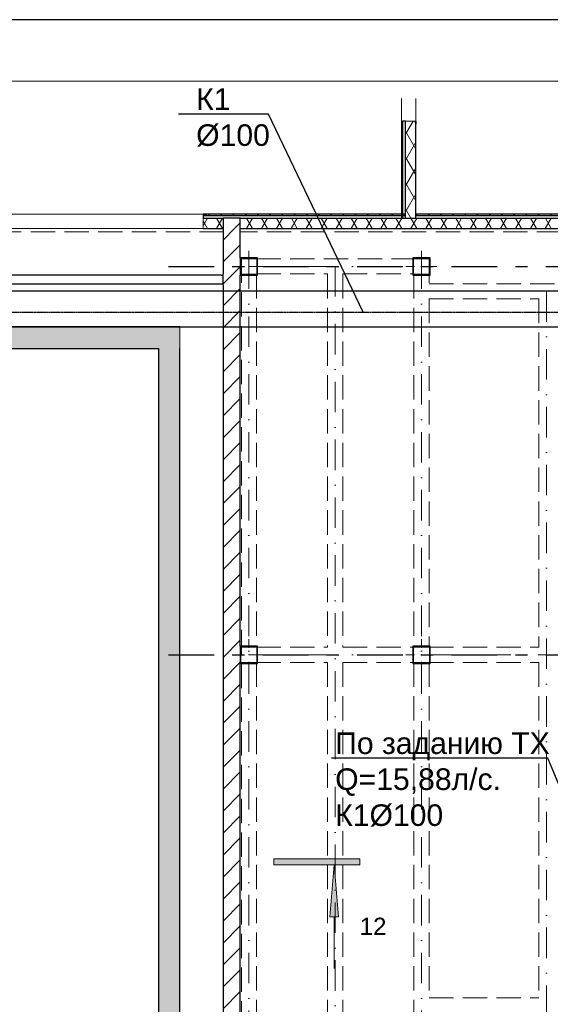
# Model space of a CAD drawing. Header units: millimetres. Extents: x -2890 to 117730, y -526 to 88572.
# Tile 63 of 65: x 97279 to 103430, y 71696 to 83105. Entities that reach past the tile are written whole.
import ezdxf
from ezdxf import colors
from ezdxf.entities.mleader import LeaderData, LeaderLine
from ezdxf.math import Vec2, Vec3

# ---------------------------------------------------------------- set-up
doc = ezdxf.new("R2010")
doc.units = ezdxf.units.MM
doc.header["$MEASUREMENT"] = 0
doc.set_wipeout_variables(frame=1)
for name, pattern in [('Wipeout_Contour', [1000, 0, -1000]), ('Невидимая', [3.912222, 2.822222, -1.09]), ('Штрих-Штриховая', [10.936111, 5.291667, -2.116667, 1.411111, -2.116667]), ('Штрихпунктирная', [6.702778, 3.527778, -1.763889, 0, -1.411111])]:
    doc.linetypes.add(name, pattern=pattern)
for name, color, linetype in [('2D - Кладочный', 7, 'Continuous'), ('ВЕНТКАМЕРЫ - балки', 7, 'Continuous'), ('ВЕНТКАМЕРЫ -колонны', 7, 'Continuous'), ('ВК_К1', 34, 'Continuous'), ('ВК_Размер', 7, 'Continuous'), ('ВК_Текст', 7, 'Continuous'), ('Конструктив - ГКЛ', 7, 'Continuous'), ('Конструктив - стены бассейнов жб нов', 7, 'Continuous'), ('Конструктив - Стены Блок 200 нов', 7, 'Continuous'), ('Конструктив - Стены наружние фасад', 7, 'Continuous'), ('Конструктив_Дно бассейна', 7, 'Continuous'), ('Маркер - Разрез бассейнов для макетов', 7, 'Continuous'), ('ПОЛ - Зоны перепадов', 7, 'Continuous'), ('Чертеж и Рисунок', 7, 'Continuous')]:
    doc.layers.add(name, color=color, linetype=linetype)
doc.styles.get("Standard").update_dxf_attribs({"font": 'ARIALUNI.TTF', "height": 250})
doc.styles.add('СГЕНЕРИР_СТИЛЬ_5', font='arial.ttf')
pattern_1 = [(60, (-30913.89, 8295.99), (-129.90381, 75), []), (120, (-30913.89, 8295.99), (129.90381, 75), [])]
pattern_2 = [(45, (-30913.89, 8295.99), (-70.71068, 70.71068), [])]
pattern_3 = [(45, (-30913.89, 8295.99), (-127.27922, 127.27922), [])]

# ---------------------------------------------------------------- blocks, each defined once
blk = doc.blocks.new('_None')

msp = doc.modelspace()

# ---------------------------------------------------------------- hatches: boundary and pattern name
at = {"layer": 'ВЕНТКАМЕРЫ -колонны', "linetype": 'Continuous', "lineweight": 30, "ltscale": 100}
h = msp.add_hatch(color=252, dxfattribs=at)
h.paths.add_polyline_path([(102036.1, 80146), (102036.1, 80346), (101836.1, 80346), (101836.1, 80146)])
h.paths.add_polyline_path([(102028.1, 80154), (101844.1, 80154), (101844.1, 80338), (102028.1, 80338)], flags=0)
at = {"layer": 'ВЕНТКАМЕРЫ -колонны', "linetype": 'Continuous', "lineweight": 5, "ltscale": 100}
h = msp.add_hatch(dxfattribs=at)
h.set_pattern_fill('МЕТАЛЛ___ТВЕРДЫЙ_СПЛАВ_0006', scale=100, style=0, pattern_type=2)
h.set_pattern_definition(pattern_2)
h.paths.add_polyline_path([(102036.1, 80146), (102036.1, 80346), (101836.1, 80346), (101836.1, 80146)])
h.paths.add_polyline_path([(102028.1, 80154), (101844.1, 80154), (101844.1, 80338), (102028.1, 80338)], flags=0)
at = {"layer": 'ВЕНТКАМЕРЫ -колонны', "linetype": 'Continuous', "lineweight": 30, "ltscale": 100}
h = msp.add_hatch(color=252, dxfattribs=at)
h.paths.add_polyline_path([(102036.1, 75646), (102036.1, 75846), (101836.1, 75846), (101836.1, 75646)])
h.paths.add_polyline_path([(102028.1, 75654), (101844.1, 75654), (101844.1, 75838), (102028.1, 75838)], flags=0)
at = {"layer": 'ВЕНТКАМЕРЫ -колонны', "linetype": 'Continuous', "lineweight": 5, "ltscale": 100}
h = msp.add_hatch(dxfattribs=at)
h.set_pattern_fill('МЕТАЛЛ___ТВЕРДЫЙ_СПЛАВ_0006', scale=100, style=0, pattern_type=2)
h.set_pattern_definition(pattern_2)
h.paths.add_polyline_path([(102036.1, 75646), (102036.1, 75846), (101836.1, 75846), (101836.1, 75646)])
h.paths.add_polyline_path([(102028.1, 75654), (101844.1, 75654), (101844.1, 75838), (102028.1, 75838)], flags=0)
at = {"layer": 'Конструктив - стены бассейнов жб нов', "linetype": 'Continuous', "lineweight": 5, "ltscale": 100}
for points in [[(59886.1, 79296), (98886.1, 79296), (98886.1, 79546), (59886.1, 79546)], [(98886.1, 79296), (99136.1, 79296), (99136.1, 79546)], [(98886.1, 79296), (99136.1, 79546), (98886.1, 79546)], [(98886.1, 79296), (98886.1, 68696), (99136.1, 68696), (99136.1, 79296)]]:
    msp.add_hatch(color=253, dxfattribs=at).paths.add_polyline_path(points)
at = {"layer": 'Маркер - Разрез бассейнов для макетов', "linetype": 'Continuous', "lineweight": 5, "ltscale": 100}
for points in [[(101223.1, 73380.2), (100223.1, 73380.2), (100223.1, 73310.2), (101223.1, 73310.2)], [(100923.1, 73310.2), (100873.1, 72710.2), (100973.1, 72710.2)]]:
    msp.add_hatch(color=7, dxfattribs=at).paths.add_polyline_path(points)

# ---------------------------------------------------------------- linework, layer by layer
at = {"color": 7, "linetype": 'Continuous', "lineweight": 30, "ltscale": 100}
msp.add_line((117608, 83105), (1208, 83105), dxfattribs=at)
at = {"layer": 'ВЕНТКАМЕРЫ - балки', "color": 253, "linetype": 'Штрихпунктирная', "lineweight": 5, "ltscale": 100}
for p, q in [((99936.1, 80338), (99936.1, 62296)), ((101936.1, 80338), (101936.1, 62296)), ((99936.1, 80246), (101936.1, 80246)), ((100936.1, 80250.5), (100936.1, 62208.5)), ((101936.1, 79958.5), (106236.1, 79958.5)), ((103386.1, 79958.5), (103386.1, 71596)), ((99936.1, 75746), (108811.1, 75746))]:
    msp.add_line(p, q, dxfattribs=at)
at = {"layer": 'ВЕНТКАМЕРЫ - балки', "color": 253, "linetype": 'Невидимая', "lineweight": 5, "ltscale": 100}
for p, q in [((100023.6, 80338), (100023.6, 80333.5)), ((100023.6, 80333.5), (101848.6, 80333.5)), ((101848.6, 80338), (101848.6, 80333.5)), ((101848.6, 80338), (102023.6, 80338)), ((102023.6, 80338), (102023.6, 80046)), ((100023.6, 80158.5), (100023.6, 75833.5)), ((100023.6, 80158.5), (100848.6, 80158.5)), ((100848.6, 80158.5), (100848.6, 75833.5)), ((101023.6, 80158.5), (101848.6, 80158.5)), ((101023.6, 80158.5), (101023.6, 75833.5)), ((101848.6, 80158.5), (101848.6, 75833.5)), ((102023.6, 80046), (106148.6, 80046)), ((102023.6, 79871), (103298.6, 79871)), ((102023.6, 79871), (102023.6, 75833.5)), ((103298.6, 79871), (103298.6, 75833.5)), ((100023.6, 75833.5), (100848.6, 75833.5)), ((101023.6, 75833.5), (101848.6, 75833.5)), ((102023.6, 75833.5), (103298.6, 75833.5)), ((100023.6, 75658.5), (100023.6, 66883.5)), ((100023.6, 75658.5), (100848.6, 75658.5)), ((100848.6, 75658.5), (100848.6, 66883.5)), ((101023.6, 75658.5), (101848.6, 75658.5)), ((101023.6, 75658.5), (101023.6, 66883.5)), ((101848.6, 75658.5), (101848.6, 66883.5)), ((102023.6, 75658.5), (102023.6, 71771)), ((102023.6, 75658.5), (103298.6, 75658.5)), ((103298.6, 75658.5), (103298.6, 71771)), ((102023.6, 71771), (103298.6, 71771))]:
    msp.add_line(p, q, dxfattribs=at)
at = {"layer": 'ВЕНТКАМЕРЫ -колонны', "color": 7, "linetype": 'Continuous', "lineweight": 0, "ltscale": 100}
for p, q in [((99936.1, 80326), (99936.1, 80426)), ((101936.1, 80326), (101936.1, 80426)), ((100016.1, 80246), (100116.1, 80246)), ((101856.1, 80246), (101756.1, 80246)), ((102016.1, 80246), (102116.1, 80246)), ((99936.1, 80166), (99936.1, 80066)), ((101936.1, 80166), (101936.1, 80066)), ((99936.1, 75826), (99936.1, 75926)), ((101936.1, 75826), (101936.1, 75926)), ((99936.1, 75666), (99936.1, 75566)), ((100016.1, 75746), (100116.1, 75746)), ((101856.1, 75746), (101756.1, 75746)), ((101936.1, 75666), (101936.1, 75566)), ((102016.1, 75746), (102116.1, 75746))]:
    msp.add_line(p, q, dxfattribs=at)
at = {"layer": 'ВЕНТКАМЕРЫ -колонны', "color": 7, "linetype": 'Continuous', "lineweight": 30, "ltscale": 100, "flags": 128}
for points in [[(102036.1, 80146), (102036.1, 80346), (101836.1, 80346), (101836.1, 80146)], [(102028.1, 80154), (101844.1, 80154), (101844.1, 80338), (102028.1, 80338)], [(102036.1, 75646), (102036.1, 75846), (101836.1, 75846), (101836.1, 75646)], [(102028.1, 75654), (101844.1, 75654), (101844.1, 75838), (102028.1, 75838)]]:
    msp.add_lwpolyline(points, close=True, dxfattribs=at)
at = {"layer": 'ВЕНТКАМЕРЫ -колонны', "color": 7, "linetype": 'Continuous', "lineweight": 0, "ltscale": 100}
for p in [(99936.1, 80246), (101936.1, 80246), (99936.1, 75746), (101936.1, 75746)]:
    msp.add_point(p, dxfattribs=at)
at = {"layer": 'Конструктив - стены бассейнов жб нов', "color": 7, "linetype": 'Continuous', "lineweight": 30, "ltscale": 100, "flags": 128}
for points in [[(99136.1, 79546), (59636.1, 79546)], [(59886.1, 79296), (98886.1, 79296)], [(98886.1, 79296), (98886.1, 68696)], [(99136.1, 68446), (99136.1, 79296)]]:
    msp.add_lwpolyline(points, dxfattribs=at)
at = {"layer": 'Конструктив - стены бассейнов жб нов', "color": 7, "linetype": 'Continuous', "lineweight": 15, "ltscale": 100, "flags": 128}
msp.add_lwpolyline([(99136.1, 79546), (99136.1, 79296)], dxfattribs=at)
at = {"layer": 'Конструктив_Дно бассейна', "color": 7, "linetype": 'Continuous', "lineweight": 15, "ltscale": 100, "flags": 128}
msp.add_lwpolyline([(64986.1, 63096), (93886.1, 63096), (93886.1, 66997.5), (95334.6, 68446), (99136.1, 68446), (99136.1, 79546), (64986.1, 79546)], close=True, dxfattribs=at)
at = {"layer": 'Маркер - Разрез бассейнов для макетов', "color": 7, "linetype": 'Continuous', "lineweight": 5, "ltscale": 100}
for p, q in [((100223.1, 73310.2), (100223.1, 73380.2)), ((100223.1, 73380.2), (101223.1, 73380.2)), ((101223.1, 73380.2), (101223.1, 73310.2)), ((101223.1, 73310.2), (100223.1, 73310.2)), ((100923.1, 72710.2), (100923.1, 72110.2))]:
    msp.add_line(p, q, dxfattribs=at)
at = {"layer": 'Маркер - Разрез бассейнов для макетов', "color": 7, "linetype": 'Continuous', "lineweight": 5, "ltscale": 100, "flags": 128}
msp.add_lwpolyline([(100923.1, 73310.2), (100973.1, 72710.2), (100873.1, 72710.2)], close=True, dxfattribs=at)
at = {"layer": 'ПОЛ - Зоны перепадов', "color": 7, "linetype": 'Невидимая', "lineweight": 5, "ltscale": 100, "flags": 128}
msp.add_lwpolyline([(110111.1, 44596), (110132.8, 67596.1), (108911.3, 67596.1), (108911.3, 70556), (109311.1, 70556), (109311.1, 80646), (59036.1, 80646), (59036.1, 44596)], close=True, dxfattribs=at)
at = {"layer": 'Чертеж и Рисунок', "color": 7, "linetype": 'Continuous', "lineweight": 15, "ltscale": 100}
msp.add_line((3470.8, 82391.7), (114954, 82391.7), dxfattribs=at)

# ---------------------------------------------------------------- texts
at = {"layer": 'Маркер - Разрез бассейнов для макетов', "color": 7, "linetype": 'Continuous', "lineweight": 0, "ltscale": 100, "insert": (101374.9, 72699.5), "char_height": 200, "attachment_point": 2, "style": 'СГЕНЕРИР_СТИЛЬ_5'}
msp.add_mtext('\\A1;\\pt0;12', dxfattribs=at)

# ---------------------------------------------------------------- leaders
at = {"layer": 'ВК_Текст', "ltscale": 100}
ml = msp.add_multileader_mtext('Standard', dxfattribs=at)
ml.set_content('По заданию ТХ\\PQ=15,88л/с.\\PК1%%C100', color=256)
ml.set_leader_properties(color=256, linetype='ByLayer', lineweight=-1)
ml.set_arrow_properties(name='NONE')
ml.build(insert=Vec2(0, 0))
ml.multileader.update_dxf_attribs({"text_left_attachment_type": 6, "text_right_attachment_type": 6, "dogleg_length": 0.36, "arrow_head_size": 18})
ctx = ml.context
ctx.base_point, ctx.char_height, ctx.arrow_head_size, ctx.landing_gap_size, ctx.plane_origin = Vec3(100927.1, 74546.4), 250, 18, 9, Vec3(104969.9, 66209.9)
ctx.left_attachment, ctx.right_attachment = 6, 6
notes = []
notes.append((ctx, [(1, (1, 1, 0), (103402.5, 74546.4), (-1, 0), 0.36, [(0, [(104981.7, 70735.7)], 0, [])])]))
ctx.mtext.insert, ctx.mtext.flow_direction = Vec3(100936.1, 74846.4), 5
for ctx, leaders in notes:
    for number, flags, end, landing, length, lines in leaders:
        leader = LeaderData()
        leader.index, (leader.has_last_leader_line, leader.has_dogleg_vector, leader.attachment_direction) = number, flags
        leader.last_leader_point, leader.dogleg_vector, leader.dogleg_length = Vec3(end), Vec3(landing), length
        for number, points, colour, breaks in lines:
            line = LeaderLine()
            line.index, line.vertices, line.color, line.breaks = number, Vec3.list(points), colors.encode_raw_color(colour), breaks
            leader.lines.append(line)
        ctx.leaders.append(leader)

# ---------------------------------------------------------------- next in the draw order: wipeouts: each hides what was drawn before it
at = {"color": 254, "linetype": 'Wipeout_Contour', "lineweight": 0, "ltscale": 100}
for points in [[(99636.1, 80806), (99406.1, 80806), (99406.1, 80686), (99636.1, 80686)], [(99836.1, 80686), (109511.1, 80686), (109511.1, 80806), (99836.1, 80806)]]:
    msp.add_wipeout(points, dxfattribs=at).dxf.layer = 'Конструктив - Стены наружние фасад'

# ---------------------------------------------------------------- next in the draw order: hatches: boundary and pattern name
at = {"layer": 'Конструктив - Стены наружние фасад', "linetype": 'Continuous', "lineweight": 5, "ltscale": 100}
h = msp.add_hatch(dxfattribs=at)
h.set_pattern_fill('ИЗОЛЯЦИЯ_02_0006', scale=100, style=0, pattern_type=2)
h.set_pattern_definition(pattern_1)
h.paths.add_polyline_path([(99636.1, 80806), (99406.1, 80806), (99406.1, 80686), (99636.1, 80686)])
h = msp.add_hatch(dxfattribs=at)
h.set_pattern_fill('ИЗОЛЯЦИЯ_02_0006', scale=100, style=0, pattern_type=2)
h.set_pattern_definition(pattern_1)
h.paths.add_polyline_path([(99836.1, 80686), (109511.1, 80686), (109511.1, 80806), (99836.1, 80806)])

# ---------------------------------------------------------------- next in the draw order: linework, layer by layer
at = {"layer": 'Конструктив - Стены наружние фасад', "color": 7, "linetype": 'Continuous', "lineweight": 15, "ltscale": 100}
msp.add_line((96586.1, 80686), (99406.1, 80686), dxfattribs=at)
at = {"layer": 'Конструктив - Стены наружние фасад', "color": 7, "linetype": 'Continuous', "lineweight": 5, "ltscale": 100}
msp.add_line((99406.1, 80736), (99406.1, 80686), dxfattribs=at)
at = {"layer": 'Конструктив - Стены наружние фасад', "color": 7, "linetype": 'Continuous', "lineweight": 30, "ltscale": 100}
msp.add_line((99406.1, 80686), (99443.1, 80686), dxfattribs=at)
at = {"layer": 'Конструктив - Стены наружние фасад', "color": 7, "linetype": 'Continuous', "lineweight": 30, "ltscale": 100, "flags": 128}
for points in [[(99406.1, 80686), (99636.1, 80686)], [(99836.1, 80686), (109511.1, 80686)]]:
    msp.add_lwpolyline(points, dxfattribs=at)

# ---------------------------------------------------------------- next in the draw order: wipeouts: each hides what was drawn before it
at = {"color": 254, "linetype": 'Wipeout_Contour', "lineweight": 0, "ltscale": 100}
msp.add_wipeout([(99406.1, 80836), (109511.1, 80836), (109511.1, 80851), (99406.1, 80851)], dxfattribs=at).dxf.layer = 'Конструктив - Стены наружние фасад'

# ---------------------------------------------------------------- next in the draw order: hatches: boundary and pattern name
at = {"layer": 'Конструктив - Стены наружние фасад', "linetype": 'Continuous', "lineweight": 5, "ltscale": 100}
h = msp.add_hatch(dxfattribs=at)
h.set_pattern_fill('МЕТАЛЛ___ТВЕРДЫЙ_СПЛАВ_0006', scale=100, style=0, pattern_type=2)
h.set_pattern_definition(pattern_2)
h.paths.add_polyline_path([(99406.1, 80836), (109511.1, 80836), (109511.1, 80851), (99406.1, 80851)])

# ---------------------------------------------------------------- next in the draw order: linework, layer by layer
at = {"layer": 'Конструктив - Стены наружние фасад', "color": 7, "linetype": 'Continuous', "lineweight": 15, "ltscale": 100}
msp.add_line((99406.1, 80851), (96586.1, 80851), dxfattribs=at)
at = {"layer": 'Конструктив - Стены наружние фасад', "color": 7, "linetype": 'Continuous', "lineweight": 30, "ltscale": 100}
for p, q in [((99406.1, 80851), (99443.1, 80851)), ((99406.1, 80836), (109511.1, 80836)), ((99406.1, 80836), (99406.1, 80806)), ((99406.1, 80806), (99636.1, 80806)), ((99636.1, 80806), (99636.1, 80686)), ((99836.1, 80806), (99636.1, 80806)), ((99836.1, 80686), (99836.1, 80806)), ((99836.1, 80806), (109511.1, 80806))]:
    msp.add_line(p, q, dxfattribs=at)
at = {"layer": 'Конструктив - Стены наружние фасад', "color": 214, "linetype": 'Continuous', "lineweight": 15, "ltscale": 100}
msp.add_line((99406.1, 80851), (99406.1, 80836), dxfattribs=at)
at = {"layer": 'Конструктив - Стены наружние фасад', "color": 7, "linetype": 'Continuous', "lineweight": 5, "ltscale": 100}
msp.add_line((99406.1, 80806), (99406.1, 80736), dxfattribs=at)
at = {"layer": 'Конструктив - Стены наружние фасад', "color": 7, "linetype": 'Continuous', "lineweight": 30, "ltscale": 100, "flags": 128}
msp.add_lwpolyline([(109511.1, 80851), (99406.1, 80851)], dxfattribs=at)

# ---------------------------------------------------------------- next in the draw order: wipeouts: each hides what was drawn before it
at = {"color": 254, "linetype": 'Wipeout_Contour', "lineweight": 0, "ltscale": 100}
for points, layer in [([(99636.1, 80686), (99836.1, 80686), (99836.1, 80806), (99636.1, 80806)], 'Конструктив - Стены Блок 200 нов'), ([(101751.1, 81931), (101751.1, 80806), (101871.1, 80806), (101871.1, 81931)], 'Конструктив - Стены наружние фасад')]:
    msp.add_wipeout(points, dxfattribs=at).dxf.layer = layer

# ---------------------------------------------------------------- next in the draw order: hatches: boundary and pattern name
at = {"layer": 'Конструктив - Стены Блок 200 нов', "linetype": 'Continuous', "lineweight": 5, "ltscale": 100}
h = msp.add_hatch(dxfattribs=at)
h.set_pattern_fill('БЛОКИ_БЕТОННЫЕ_ЭФФЕКТИВН_7F', scale=100, style=0, pattern_type=2)
h.set_pattern_definition(pattern_3)
h.paths.add_polyline_path([(99636.1, 80686), (99836.1, 80686), (99836.1, 80806), (99636.1, 80806)])
at = {"layer": 'Конструктив - Стены наружние фасад', "linetype": 'Continuous', "lineweight": 5, "ltscale": 100}
h = msp.add_hatch(dxfattribs=at)
h.set_pattern_fill('ИЗОЛЯЦИЯ_02_0006', scale=100, style=0, pattern_type=2)
h.set_pattern_definition(pattern_1)
h.paths.add_polyline_path([(101751.1, 81931), (101751.1, 80806), (101871.1, 80806), (101871.1, 81931)])

# ---------------------------------------------------------------- next in the draw order: linework, layer by layer
at = {"layer": 'Конструктив - Стены наружние фасад', "color": 7, "linetype": 'Continuous', "lineweight": 15, "ltscale": 100}
msp.add_line((101871.1, 81931), (101871.1, 82191.7), dxfattribs=at)
at = {"layer": 'Конструктив - Стены наружние фасад', "color": 7, "linetype": 'Continuous', "lineweight": 30, "ltscale": 100}
for p, q in [((101871.1, 81931), (101871.1, 81894)), ((99836.1, 80806), (99636.1, 80806))]:
    msp.add_line(p, q, dxfattribs=at)
at = {"layer": 'Конструктив - Стены наружние фасад', "color": 7, "linetype": 'Continuous', "lineweight": 30, "ltscale": 100, "flags": 128}
msp.add_lwpolyline([(101871.1, 80806), (101871.1, 81931)], dxfattribs=at)

# ---------------------------------------------------------------- next in the draw order: wipeouts: each hides what was drawn before it
at = {"color": 254, "linetype": 'Wipeout_Contour', "lineweight": 0, "ltscale": 100}
for points, layer in [([(99836.1, 71196), (99836.1, 80686), (99636.1, 80686), (99636.1, 71196)], 'Конструктив - Стены Блок 200 нов'), ([(101706.1, 80806), (101721.1, 80806), (101721.1, 81931), (101706.1, 81931)], 'Конструктив - Стены наружние фасад')]:
    msp.add_wipeout(points, dxfattribs=at).dxf.layer = layer

# ---------------------------------------------------------------- next in the draw order: hatches: boundary and pattern name
at = {"layer": 'ВЕНТКАМЕРЫ -колонны', "linetype": 'Continuous', "lineweight": 30, "ltscale": 100}
h = msp.add_hatch(color=252, dxfattribs=at)
h.paths.add_polyline_path([(100036.1, 80146), (100036.1, 80346), (99836.1, 80346), (99836.1, 80146)])
h.paths.add_polyline_path([(100028.1, 80154), (99844.1, 80154), (99844.1, 80338), (100028.1, 80338)], flags=0)
at = {"layer": 'ВЕНТКАМЕРЫ -колонны', "linetype": 'Continuous', "lineweight": 5, "ltscale": 100}
h = msp.add_hatch(dxfattribs=at)
h.set_pattern_fill('МЕТАЛЛ___ТВЕРДЫЙ_СПЛАВ_0006', scale=100, style=0, pattern_type=2)
h.set_pattern_definition(pattern_2)
h.paths.add_polyline_path([(100036.1, 80146), (100036.1, 80346), (99836.1, 80346), (99836.1, 80146)])
h.paths.add_polyline_path([(100028.1, 80154), (99844.1, 80154), (99844.1, 80338), (100028.1, 80338)], flags=0)
at = {"layer": 'ВЕНТКАМЕРЫ -колонны', "linetype": 'Continuous', "lineweight": 30, "ltscale": 100}
h = msp.add_hatch(color=252, dxfattribs=at)
h.paths.add_polyline_path([(100036.1, 75646), (100036.1, 75846), (99836.1, 75846), (99836.1, 75646)])
h.paths.add_polyline_path([(100028.1, 75654), (99844.1, 75654), (99844.1, 75838), (100028.1, 75838)], flags=0)
at = {"layer": 'ВЕНТКАМЕРЫ -колонны', "linetype": 'Continuous', "lineweight": 5, "ltscale": 100}
h = msp.add_hatch(dxfattribs=at)
h.set_pattern_fill('МЕТАЛЛ___ТВЕРДЫЙ_СПЛАВ_0006', scale=100, style=0, pattern_type=2)
h.set_pattern_definition(pattern_2)
h.paths.add_polyline_path([(100036.1, 75646), (100036.1, 75846), (99836.1, 75846), (99836.1, 75646)])
h.paths.add_polyline_path([(100028.1, 75654), (99844.1, 75654), (99844.1, 75838), (100028.1, 75838)], flags=0)
at = {"layer": 'Конструктив - Стены Блок 200 нов', "linetype": 'Continuous', "lineweight": 5, "ltscale": 100}
h = msp.add_hatch(dxfattribs=at)
h.set_pattern_fill('БЛОКИ_БЕТОННЫЕ_ЭФФЕКТИВН_7F', scale=100, style=0, pattern_type=2)
h.set_pattern_definition(pattern_3)
h.paths.add_polyline_path([(99836.1, 71196), (99836.1, 80686), (99636.1, 80686), (99636.1, 71196)])
at = {"layer": 'Конструктив - Стены наружние фасад', "linetype": 'Continuous', "lineweight": 5, "ltscale": 100}
h = msp.add_hatch(dxfattribs=at)
h.set_pattern_fill('МЕТАЛЛ___ТВЕРДЫЙ_СПЛАВ_0006', scale=100, style=0, pattern_type=2)
h.set_pattern_definition(pattern_2)
h.paths.add_polyline_path([(101706.1, 80806), (101721.1, 80806), (101721.1, 81931), (101706.1, 81931)])

# ---------------------------------------------------------------- next in the draw order: linework, layer by layer
at = {"layer": '2D - Кладочный', "color": 160, "linetype": 'Штрих-Штриховая', "lineweight": 30, "ltscale": 100}
for p, q in [((99002.7, 80246), (111415.5, 80246)), ((99002.7, 75746), (111415.5, 75746))]:
    msp.add_line(p, q, dxfattribs=at)
at = {"layer": 'ВЕНТКАМЕРЫ - балки', "color": 253, "linetype": 'Невидимая', "lineweight": 5, "ltscale": 100}
for q in [(99848.6, 62208.5), (100023.6, 80338)]:
    msp.add_line((99848.6, 80338), q, dxfattribs=at)
at = {"layer": 'ВЕНТКАМЕРЫ -колонны', "color": 7, "linetype": 'Continuous', "lineweight": 0, "ltscale": 100}
for p, q in [((99856.1, 80246), (99756.1, 80246)), ((99856.1, 75746), (99756.1, 75746))]:
    msp.add_line(p, q, dxfattribs=at)
at = {"layer": 'ВЕНТКАМЕРЫ -колонны', "color": 7, "linetype": 'Continuous', "lineweight": 30, "ltscale": 100, "flags": 128}
for points in [[(100036.1, 80146), (100036.1, 80346), (99836.1, 80346), (99836.1, 80146)], [(100028.1, 80154), (99844.1, 80154), (99844.1, 80338), (100028.1, 80338)], [(100036.1, 75646), (100036.1, 75846), (99836.1, 75846), (99836.1, 75646)], [(100028.1, 75654), (99844.1, 75654), (99844.1, 75838), (100028.1, 75838)]]:
    msp.add_lwpolyline(points, close=True, dxfattribs=at)
at = {"layer": 'ВК_Размер'}
msp.add_lwpolyline([(105097.2, 79958.5), (85605.8, 79958.5), (85605.8, 79546), (105097.2, 79546)], close=True, dxfattribs=at)
at = {"layer": 'Конструктив - Стены Блок 200 нов', "color": 7, "linetype": 'Continuous', "lineweight": 30, "ltscale": 100}
for p, q in [((99636.1, 80686), (99636.1, 80158.5)), ((99836.1, 80346), (99836.1, 80686)), ((99636.1, 80146), (99636.1, 80158.5)), ((99636.1, 80046), (99636.1, 80146)), ((99836.1, 75846), (99836.1, 80146)), ((99636.1, 80033.5), (99636.1, 80046)), ((99636.1, 80033.5), (99636.1, 71196)), ((99836.1, 71396), (99836.1, 75646))]:
    msp.add_line(p, q, dxfattribs=at)
at = {"layer": 'Конструктив - Стены наружние фасад', "color": 7, "linetype": 'Continuous', "lineweight": 15, "ltscale": 100}
msp.add_line((101706.1, 82191.7), (101706.1, 81931), dxfattribs=at)
at = {"layer": 'Конструктив - Стены наружние фасад', "color": 7, "linetype": 'Continuous', "lineweight": 30, "ltscale": 100}
for p, q in [((101706.1, 81931), (101706.1, 81894)), ((101721.1, 80806), (101721.1, 81931)), ((101751.1, 81931), (101721.1, 81931)), ((101751.1, 80806), (101751.1, 81931)), ((99636.1, 80806), (99636.1, 80686)), ((99836.1, 80686), (99836.1, 80806))]:
    msp.add_line(p, q, dxfattribs=at)
at = {"layer": 'Конструктив - Стены наружние фасад', "color": 214, "linetype": 'Continuous', "lineweight": 15, "ltscale": 100}
msp.add_line((101721.1, 81931), (101706.1, 81931), dxfattribs=at)
at = {"layer": 'Конструктив - Стены наружние фасад', "color": 7, "linetype": 'Continuous', "lineweight": 5, "ltscale": 100}
for p, q in [((101756.1, 81931), (101751.1, 81931)), ((101871.1, 81931), (101756.1, 81931))]:
    msp.add_line(p, q, dxfattribs=at)
at = {"layer": 'Конструктив - Стены наружние фасад', "color": 7, "linetype": 'Continuous', "lineweight": 30, "ltscale": 100, "flags": 128}
for points in [[(101706.1, 81931), (101706.1, 80806)], [(101721.1, 80806), (101751.1, 80806)]]:
    msp.add_lwpolyline(points, dxfattribs=at)
at = {"layer": 'Конструктив - Стены наружние фасад', "color": 214, "linetype": 'Continuous', "lineweight": 15, "ltscale": 100, "flags": 128}
msp.add_lwpolyline([(101706.1, 80806), (101721.1, 80806)], dxfattribs=at)
at = {"layer": 'Конструктив - Стены наружние фасад', "color": 7, "linetype": 'Continuous', "lineweight": 5, "ltscale": 100, "flags": 128}
msp.add_lwpolyline([(101751.1, 80806), (101871.1, 80806)], dxfattribs=at)

# ---------------------------------------------------------------- next in the draw order: wipeouts: each hides what was drawn before it
at = {"color": 254, "linetype": 'Wipeout_Contour', "lineweight": 0, "ltscale": 100}
msp.add_wipeout([(99636.1, 80046), (99636.1, 80146), (99616.1, 80146), (99616.1, 80046)], dxfattribs=at).dxf.layer = 'Конструктив - ГКЛ'

# ---------------------------------------------------------------- next in the draw order: wipeouts: each hides what was drawn before it
msp.add_wipeout([(95386.1, 80146), (95386.1, 80046), (99616.1, 80046), (99616.1, 80146)], dxfattribs=at).dxf.layer = 'Конструктив - ГКЛ'

# ---------------------------------------------------------------- next in the draw order: linework, layer by layer
at = {"layer": 'ВК_К1', "linetype": 'Штрихпунктирная'}
msp.add_lwpolyline([(85706, 80046), (85706, 79715.2), (105409.1, 79715.2, -0.4142136), (105409.6, 79714.7), (105409.6, 60061.1), (93886.6, 60061.1, 0.4142136), (93886.1, 60060.6), (93886.1, 19935.2), (109921, 19935.2)], format="xyb", dxfattribs=at)
at = {"layer": 'Конструктив - ГКЛ', "color": 7, "linetype": 'Continuous', "lineweight": 30, "ltscale": 100}
for p, q in [((99616.1, 80146), (95386.1, 80146)), ((95386.1, 80046), (99616.1, 80046))]:
    msp.add_line(p, q, dxfattribs=at)
at = {"layer": 'Конструктив - Стены Блок 200 нов', "color": 7, "linetype": 'Continuous', "lineweight": 30, "ltscale": 100}
for p, q in [((99616.1, 80146), (99636.1, 80146)), ((99636.1, 80146), (99636.1, 80158.5)), ((99636.1, 80046), (99636.1, 80146)), ((99616.1, 80046), (99636.1, 80046)), ((99636.1, 80033.5), (99636.1, 80046))]:
    msp.add_line(p, q, dxfattribs=at)

# ---------------------------------------------------------------- next in the draw order: leaders
at = {"layer": 'ВК_Текст', "ltscale": 100}
ml = msp.add_multileader_mtext('Standard', dxfattribs=at)
ml.set_content('К1 %%C100', color=256)
ml.set_leader_properties(color=256, linetype='ByLayer', lineweight=-1)
ml.set_arrow_properties(name='NONE')
ml.build(insert=Vec2(0, 0))
ml.multileader.update_dxf_attribs({"text_left_attachment_type": 6, "text_right_attachment_type": 6, "dogleg_length": 0.36, "arrow_head_size": 18})
ctx = ml.context
ctx.base_point, ctx.char_height, ctx.arrow_head_size, ctx.landing_gap_size, ctx.plane_origin = Vec3(99315.4, 82009.5), 250, 18, 9, Vec3(88872.7, 77309.8)
ctx.left_attachment, ctx.right_attachment = 6, 6
notes = []
notes.append((ctx, [(1, (1, 1, 0), (100164.1, 82009.5), (-1, 0), 0.36, [(0, [(101258.8, 79715.2)], 0, [])])]))
ctx.mtext.insert, ctx.mtext.width, ctx.mtext.flow_direction = Vec3(99324.4, 82309.5), 1026.549, 5
for ctx, leaders in notes:
    for number, flags, end, landing, length, lines in leaders:
        leader = LeaderData()
        leader.index, (leader.has_last_leader_line, leader.has_dogleg_vector, leader.attachment_direction) = number, flags
        leader.last_leader_point, leader.dogleg_vector, leader.dogleg_length = Vec3(end), Vec3(landing), length
        for number, points, colour, breaks in lines:
            line = LeaderLine()
            line.index, line.vertices, line.color, line.breaks = number, Vec3.list(points), colors.encode_raw_color(colour), breaks
            leader.lines.append(line)
        ctx.leaders.append(leader)

doc.saveas('drawing.dxf')
